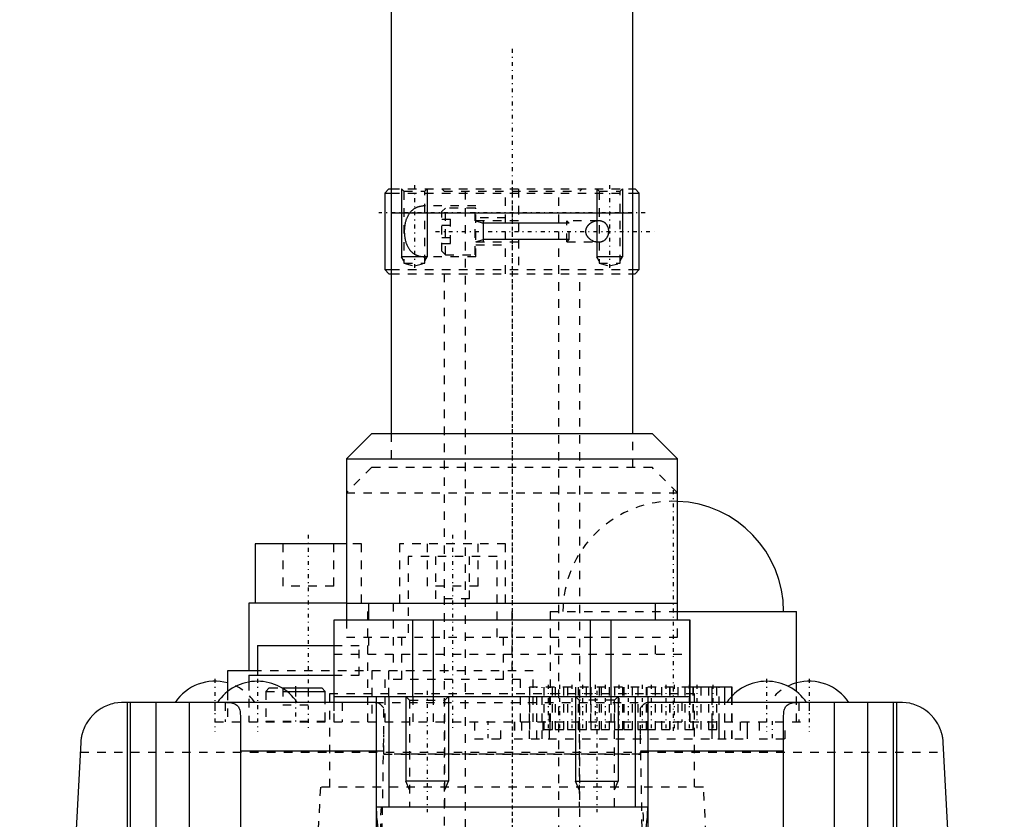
# Model space of a CAD drawing. Extents: x -70 to 70, y -1 to 596.
# Tile 13 of 14: x -58 to 58, y 380 to 474. Entities that reach past the tile are written whole.
import ezdxf

# ---------------------------------------------------------------- set-up
doc = ezdxf.new("R2010")
doc.units = 0
doc.linetypes.add('CENTER', pattern=[1.5, 0.45, -0.5, 0.05, -0.5])
doc.linetypes.add('DASHED', pattern=[2, 1, -1])
for name, color, linetype in [('AM_0', 7, 'CONTINUOUS'), ('AM_10', 7, 'CONTINUOUS'), ('AM_3', 7, 'DASHED'), ('AM_7', 7, 'CENTER')]:
    doc.layers.add(name, color=color, linetype=linetype)

msp = doc.modelspace()

# ---------------------------------------------------------------- linework, layer by layer
at = {"layer": 'AM_0', "color": 7, "linetype": 'CONTINUOUS'}
for p, q in [((-14.25, 580.75), (-14.25, 451.2)), ((14.25, 451.2), (14.25, 580.75)), ((-14.5, 454), (-15, 453.5)), ((-14.5, 454), (-14.26, 454)), ((14.26, 454), (14.5, 454)), ((15, 453.5), (14.5, 454)), ((-15, 453.5), (-15, 444.5)), ((-15, 453.5), (-14.26, 453.5)), ((14.26, 453.5), (15, 453.5)), ((15, 444.5), (15, 453.5)), ((-14.25, 451.2), (-14.25, 425.2)), ((-14.25, 451.2), (14.25, 451.2)), ((14.25, 425.2), (14.25, 451.2)), ((-15, 444.5), (-14.5, 444)), ((-15, 444.5), (-14.26, 444.5)), ((14.26, 444.5), (15, 444.5)), ((14.5, 444), (15, 444.5)), ((-14.5, 444), (-14.26, 444)), ((14.26, 444), (14.5, 444)), ((-16.5, 425.2), (-19.5, 422.2)), ((-16.5, 425.2), (16.5, 425.2)), ((19.5, 422.2), (16.5, 425.2)), ((-19.5, 422.2), (-19.5, 405.2)), ((-19.5, 422.2), (19.5, 422.2)), ((19.5, 405.2), (19.5, 422.2)), ((-30.25, 412.2), (-30.25, 405.2)), ((-19.5, 412.2), (-30.25, 412.2)), ((-31, 405.2), (-31, 397.2)), ((-19.5, 405.2), (-31, 405.2)), ((-19.5, 405.2), (-19.5, 403.2)), ((-19.5, 405.2), (19.5, 405.2)), ((-16.89, 405.2), (-16.89, 403.2)), ((16.89, 403.2), (16.89, 405.2)), ((19.5, 403.2), (19.5, 405.2)), ((19.5, 404.2), (33.5, 404.2)), ((33.5, 394.78), (33.5, 404.2)), ((-21, 403.2), (-21, 394.2)), ((21, 403.2), (-21, 403.2)), ((-20.95, 394.2), (-20.95, 403.2)), ((-11.7, 394.2), (-11.7, 403.2)), ((-9.26, 394.2), (-9.26, 403.2)), ((9.26, 394.2), (9.26, 403.2)), ((11.7, 394.2), (11.7, 403.2)), ((20.95, 394.2), (20.95, 403.2)), ((21, 394.2), (21, 403.2)), ((-30, 400.2), (-30, 396.7)), ((-30, 400.2), (-21, 400.2)), ((-33.5, 397.2), (-33.5, 394.78)), ((-30, 397.2), (-33.5, 397.2)), ((-31, 396.7), (-31, 395.9)), ((-31, 396.7), (-21, 396.7)), ((-27.12, 395.2), (-22.4, 395.2)), ((-26.53, 394.8), (-22, 394.8)), ((-22, 394.8), (-22.4, 395.2)), ((-22, 393.5), (-22, 394.8)), ((25.92, 395.3), (21, 395.3)), ((23.59, 393.5), (23.59, 395.3)), ((25.06, 393.5), (25.06, 395.3)), ((25.89, 394.22), (25.89, 395.3)), ((25.92, 394.25), (25.92, 395.3)), ((-16.12, 393.5), (-45.81, 393.5)), ((-45.28, 257.5), (-45.28, 393.5)), ((-44.94, 257.5), (-44.94, 393.5)), ((-41.94, 257.5), (-41.94, 393.5)), ((-38, 261.5), (-38, 393.5)), ((-21, 394.2), (-21, 393.5)), ((-21, 394.2), (21, 394.2)), ((-20.95, 393.5), (-20.95, 394.2)), ((-16, 394.2), (-16, 134)), ((-14.5, 394.2), (-14.5, 381.2)), ((14.5, 394.2), (14.5, 381.2)), ((16, 394.2), (16, 134)), ((45.81, 393.5), (16.12, 393.5)), ((20.95, 394.2), (20.95, 393.5)), ((21, 393.5), (21, 394.2)), ((38, 261.5), (38, 393.5)), ((41.94, 257.5), (41.94, 393.5)), ((44.94, 257.5), (44.94, 393.5)), ((45.28, 393.5), (45.28, 257.5)), ((-32, 391.85), (-32, 257.5)), ((32, 257.5), (32, 391.85)), ((-50.81, 388.76), (-58, 251.5)), ((58, 251.5), (50.81, 388.76)), ((-32, 387.81), (-16, 387.81)), ((16, 387.81), (32, 387.81)), ((-16, 381.2), (16, 381.2))]:
    msp.add_line(p, q, dxfattribs=at)
for points in [[(-45.81, 393.5, 0), (-46.02, 393.5, 0), (-46.44, 393.46, 0), (-46.86, 393.39, 0), (-47.07, 393.34, 0), (-47.27, 393.28, 0), (-47.67, 393.14, 0), (-48.05, 392.97, 0), (-48.42, 392.77, 0), (-48.77, 392.53, 0), (-49.1, 392.27, 0), (-49.26, 392.13, 0), (-49.4, 391.98, 0), (-49.69, 391.66, 0), (-49.94, 391.33, 0), (-50.16, 390.97, 0), (-50.28, 390.75, 0), (-50.31, 390.69, 0), (-50.34, 390.63, 0), (-50.35, 390.59, 0), (-50.37, 390.56, 0), (-50.4, 390.5, 0), (-50.42, 390.43, 0), (-50.45, 390.37, 0), (-50.48, 390.3, 0), (-50.5, 390.24, 0), (-50.51, 390.2, 0), (-50.53, 390.17, 0), (-50.55, 390.1, 0), (-50.57, 390.04, 0), (-50.58, 390, 0), (-50.59, 389.97, 0), (-50.61, 389.9, 0), (-50.63, 389.84, 0), (-50.64, 389.8, 0), (-50.65, 389.77, 0), (-50.67, 389.7, 0), (-50.68, 389.63, 0), (-50.7, 389.56, 0), (-50.71, 389.49, 0), (-50.73, 389.42, 0), (-50.73, 389.39, 0), (-50.74, 389.36, 0), (-50.75, 389.29, 0), (-50.76, 389.22, 0), (-50.77, 389.15, 0), (-50.78, 389.08, 0), (-50.79, 389.01, 0), (-50.79, 388.97, 0), (-50.79, 388.94, 0), (-50.8, 388.87, 0), (-50.8, 388.83, 0), (-50.8, 388.81, 0), (-50.8, 388.8, 0), (-50.8, 388.8, 0), (-50.8, 388.79, 0), (-50.81, 388.78, 0), (-50.81, 388.77, 0), (-50.81, 388.76, 0)], [(-33.65, 393.5, 0), (-33.56, 393.5, 0), (-33.38, 393.49, 0), (-33.22, 393.48, 0), (-33.14, 393.47, 0), (-33.06, 393.46, 0), (-32.91, 393.42, 0), (-32.77, 393.38, 0), (-32.64, 393.32, 0), (-32.52, 393.25, 0), (-32.41, 393.17, 0), (-32.36, 393.13, 0), (-32.32, 393.08, 0), (-32.24, 392.97, 0), (-32.17, 392.85, 0), (-32.12, 392.72, 0), (-32.08, 392.59, 0), (-32.04, 392.44, 0), (-32.03, 392.36, 0), (-32.02, 392.28, 0), (-32.01, 392.12, 0), (-32, 391.94, 0), (-32, 391.85, 0)], [(-16, 393.49, 0), (-16.02, 393.49, 0), (-16.06, 393.5, 0), (-16.1, 393.5, 0), (-16.12, 393.5, 0)], [(16.12, 393.5, 0), (16.1, 393.5, 0), (16.06, 393.5, 0), (16.02, 393.49, 0), (16, 393.49, 0)], [(32, 391.85, 0), (32, 391.94, 0), (32.01, 392.12, 0), (32.02, 392.28, 0), (32.03, 392.36, 0), (32.04, 392.44, 0), (32.08, 392.59, 0), (32.12, 392.72, 0), (32.17, 392.85, 0), (32.24, 392.97, 0), (32.32, 393.08, 0), (32.36, 393.13, 0), (32.41, 393.17, 0), (32.52, 393.25, 0), (32.64, 393.32, 0), (32.77, 393.38, 0), (32.91, 393.42, 0), (33.06, 393.46, 0), (33.14, 393.47, 0), (33.22, 393.48, 0), (33.38, 393.49, 0), (33.56, 393.5, 0), (33.65, 393.5, 0)], [(50.81, 388.76, 0), (50.81, 388.77, 0), (50.81, 388.78, 0), (50.8, 388.79, 0), (50.8, 388.8, 0), (50.8, 388.8, 0), (50.8, 388.81, 0), (50.8, 388.83, 0), (50.8, 388.87, 0), (50.79, 388.94, 0), (50.79, 388.97, 0), (50.79, 389.01, 0), (50.78, 389.08, 0), (50.77, 389.15, 0), (50.76, 389.22, 0), (50.75, 389.29, 0), (50.74, 389.36, 0), (50.73, 389.39, 0), (50.73, 389.42, 0), (50.71, 389.49, 0), (50.7, 389.56, 0), (50.68, 389.63, 0), (50.67, 389.7, 0), (50.65, 389.77, 0), (50.64, 389.8, 0), (50.63, 389.84, 0), (50.61, 389.9, 0), (50.59, 389.97, 0), (50.58, 390, 0), (50.57, 390.04, 0), (50.55, 390.1, 0), (50.53, 390.17, 0), (50.51, 390.2, 0), (50.5, 390.24, 0), (50.48, 390.3, 0), (50.45, 390.37, 0), (50.42, 390.43, 0), (50.4, 390.5, 0), (50.37, 390.56, 0), (50.35, 390.59, 0), (50.34, 390.63, 0), (50.31, 390.69, 0), (50.28, 390.75, 0), (50.16, 390.97, 0), (49.94, 391.33, 0), (49.69, 391.66, 0), (49.4, 391.98, 0), (49.26, 392.13, 0), (49.1, 392.27, 0), (48.77, 392.53, 0), (48.42, 392.77, 0), (48.05, 392.97, 0), (47.67, 393.14, 0), (47.27, 393.28, 0), (47.07, 393.34, 0), (46.86, 393.39, 0), (46.44, 393.46, 0), (46.02, 393.5, 0), (45.81, 393.5, 0)]]:
    msp.add_polyline3d(points, dxfattribs=at)
for centre, radius, start, end in [((19, 404.2), 13, 0, 87.7958), ((-35, 390.33), 5.66, 74.632, 145.9393), ((-30, 390.33), 5.66, 34.0607, 145.9393), ((30, 390.33), 5.66, 34.0607, 145.9393), ((35, 390.33), 5.66, 34.0607, 105.368)]:
    msp.add_arc(centre, radius, start, end, dxfattribs=at)
at = {"layer": 'AM_10', "color": 7, "linetype": 'CONTINUOUS'}
for p, q in [((-13, 454), (-13, 446)), ((-10, 454), (-10, 446)), ((10, 454), (10, 446)), ((13, 454), (13, 446)), ((-4.25, 450.25), (-3.4, 449.97)), ((-3.4, 450.25), (-3.4, 447.75)), ((6.75, 449.97), (-3.4, 449.97)), ((-4.25, 447.75), (-3.4, 448.03)), ((6.75, 448.03), (-3.4, 448.03)), ((-10, 446), (-13, 446)), ((-12.73, 445.53), (-13, 446)), ((-10.27, 445.53), (-10, 446)), ((13, 446), (10, 446)), ((10.27, 445.53), (10, 446)), ((12.73, 445.53), (13, 446)), ((-12.5, 394.2), (-12.5, 384.2)), ((-7.5, 394.2), (-7.5, 384.2)), ((7.5, 394.2), (7.5, 384.2)), ((12.5, 394.2), (12.5, 384.2)), ((-7.5, 384.2), (-12.5, 384.2)), ((-12.07, 383.2), (-12.5, 384.2)), ((-7.93, 383.2), (-7.5, 384.2)), ((7.93, 383.2), (7.5, 384.2)), ((7.5, 384.2), (12.5, 384.2)), ((12.07, 383.2), (12.5, 384.2))]:
    msp.add_line(p, q, dxfattribs=at)
at = {"layer": 'AM_3', "color": 6, "linetype": 'DASHED'}
for p, q in [((-14.26, 454), (14.26, 454)), ((-13, 454), (-12.73, 453.73)), ((-12.73, 453.73), (-12.73, 445.25)), ((-12.73, 453.73), (-10.27, 453.73)), ((-10.27, 453.73), (-10, 454)), ((-10.27, 445.25), (-10.27, 453.73)), ((-8.25, 454), (-8, 453.75)), ((-8, 453.75), (8, 453.75)), ((-5.5, 453.75), (-5.5, 124)), ((-0.75, 444), (-0.75, 454)), ((0.75, 454), (0.75, 444)), ((5.5, 124), (5.5, 453.75)), ((8, 453.75), (8.25, 454)), ((10, 454), (10.27, 453.73)), ((10.27, 453.73), (10.27, 445.25)), ((10.27, 453.73), (12.73, 453.73)), ((12.73, 453.73), (13, 454)), ((12.73, 445.25), (12.73, 453.73)), ((-14.26, 453.5), (14.26, 453.5)), ((-4.25, 452), (-10.2, 452)), ((-7.85, 451.75), (-8.25, 451.35)), ((-8.25, 446.65), (-8.25, 451.35)), ((-4.35, 451.75), (-7.85, 451.75)), ((-7.85, 446.25), (-7.85, 451.75)), ((-4.35, 446.25), (-4.35, 451.75)), ((-4.25, 446), (-4.25, 452)), ((-8.25, 450.44), (-7.25, 450.44)), ((-7.25, 447.56), (-7.25, 450.44)), ((-0.75, 450.6), (-4.25, 450.6)), ((0.75, 450.25), (-4.25, 450.25)), ((10.2, 450.25), (6.47, 450.25)), ((6.75, 449.97), (6.47, 450.25)), ((6.47, 447.75), (6.47, 450.25)), ((-8.25, 449.72), (-7.25, 449.72)), ((6.75, 448.03), (6.75, 449.97)), ((-8.25, 448.28), (-7.25, 448.28)), ((6.47, 447.75), (6.75, 448.03)), ((-8.25, 447.56), (-7.25, 447.56)), ((-8.25, 446.65), (-7.85, 446.25)), ((-4.25, 447.75), (0.75, 447.75)), ((-4.25, 447.4), (-0.75, 447.4)), ((6.47, 447.75), (10.2, 447.75)), ((-4.25, 446), (-10.2, 446)), ((-7.85, 446.25), (-4.35, 446.25)), ((-14.26, 444.5), (14.26, 444.5)), ((-12.73, 445.25), (-11.5, 444.92)), ((-12.73, 445.25), (-10.27, 445.25)), ((-11.5, 444.92), (-10.27, 445.25)), ((10.27, 445.25), (11.5, 444.92)), ((10.27, 445.25), (12.73, 445.25)), ((11.5, 444.92), (12.73, 445.25)), ((-14.26, 444), (14.26, 444)), ((-8, 444), (-8, 164)), ((8, 164), (8, 444)), ((-14.25, 425.2), (-14.25, 421.2)), ((14.25, 421.2), (14.25, 425.2)), ((-16.5, 421.2), (-19.5, 418.2)), ((-16.5, 421.2), (16.5, 421.2)), ((19.5, 418.2), (16.5, 421.2)), ((-19.5, 418.2), (19.5, 418.2)), ((-27, 412.2), (-27, 407.2)), ((-21, 407.2), (-21, 412.2)), ((-17.75, 412.2), (-19.5, 412.2)), ((-17.75, 405.2), (-17.75, 412.2)), ((-13.25, 412.2), (-13.25, 405.2)), ((-0.75, 412.2), (-13.25, 412.2)), ((-10, 412.2), (-10, 407.2)), ((-4, 407.2), (-4, 412.2)), ((-0.75, 405.2), (-0.75, 412.2)), ((-12.25, 410.7), (-12.25, 401.2)), ((-1.75, 410.7), (-12.25, 410.7)), ((-9, 410.7), (-9, 405.7)), ((-5, 405.7), (-5, 410.7)), ((-1.75, 401.2), (-1.75, 410.7)), ((-21, 407.2), (-27, 407.2)), ((-4, 407.2), (-10, 407.2)), ((-17, 397.2), (-17, 405.2)), ((-14, 405.2), (-14, 397.2)), ((-5, 405.7), (-9, 405.7)), ((0, 397.2), (0, 405.2)), ((4.5, 404.2), (4.5, 391.2)), ((4.5, 404.2), (19.5, 404.2)), ((-19.5, 403.2), (-19.5, 401.2)), ((19.5, 401.2), (19.5, 403.2)), ((-21, 400.2), (-18, 400.2)), ((-19.5, 401.2), (19.5, 401.2)), ((-18, 396.7), (-18, 400.2)), ((-16.9, 401.2), (-16.9, 399.2)), ((-13, 401.2), (-13, 396.2)), ((-1, 396.2), (-1, 401.2)), ((16.9, 399.2), (16.9, 401.2)), ((-21, 399.2), (21, 399.2)), ((2.5, 397.2), (-30, 397.2)), ((-16.5, 397.2), (-16.5, 391.2)), ((-14.5, 394.2), (-14.5, 397.2)), ((2.5, 391.2), (2.5, 397.2)), ((-31, 395.9), (-31, 391.2)), ((-21, 396.7), (-17, 396.7)), ((-17, 391.2), (-17, 396.7)), ((-15, 396.2), (-15, 391.2)), ((1, 396.2), (-15, 396.2)), ((1, 391.2), (1, 396.2)), ((-33.5, 394.78), (-33.5, 391.2)), ((-28.6, 395.2), (-29, 394.8)), ((-29, 394.8), (-29, 391.3)), ((-29, 394.8), (-26.53, 394.8)), ((-28.6, 395.2), (-27.12, 395.2)), ((-27, 395.2), (-27, 393.2)), ((-25.5, 395.2), (-25.5, 393.2)), ((-24, 395.2), (-24, 393.2)), ((-21.5, 394.5), (-21.5, 383.5)), ((21.5, 394.5), (-21.5, 394.5)), ((2.05, 395.3), (2.05, 389.2)), ((21, 395.3), (2.05, 395.3)), ((2.07, 389.2), (2.07, 395.3)), ((2.94, 389.2), (2.94, 395.3)), ((3.55, 389.2), (3.55, 395.3)), ((3.76, 395.3), (3.76, 390.3)), ((4.42, 389.2), (4.42, 395.3)), ((4.76, 390.3), (4.76, 395.3)), ((5.09, 395.3), (5.09, 390.3)), ((6.09, 390.3), (6.09, 395.3)), ((6.53, 395.3), (6.53, 390.3)), ((7.53, 390.3), (7.53, 395.3)), ((7.79, 395.3), (7.79, 390.3)), ((8.79, 390.3), (8.79, 395.3)), ((9.3, 395.3), (9.3, 390.3)), ((10.3, 390.3), (10.3, 395.3)), ((10.49, 395.3), (10.49, 390.3)), ((11.49, 390.3), (11.49, 395.3)), ((12.07, 395.3), (12.07, 390.3)), ((13.07, 390.3), (13.07, 395.3)), ((13.19, 395.3), (13.19, 390.3)), ((14.19, 390.3), (14.19, 395.3)), ((14.84, 395.3), (14.84, 390.3)), ((15.84, 390.3), (15.84, 395.3)), ((15.89, 395.3), (15.89, 390.3)), ((16.89, 390.3), (16.89, 395.3)), ((17.61, 395.3), (17.61, 390.3)), ((18.59, 395.3), (18.59, 390.3)), ((18.61, 390.3), (18.61, 395.3)), ((19.59, 390.3), (19.59, 395.3)), ((20.38, 395.3), (20.38, 390.3)), ((21.29, 395.3), (21.29, 390.3)), ((21.38, 390.3), (21.38, 395.3)), ((21.5, 383.5), (21.5, 394.5)), ((22.29, 390.3), (22.29, 395.3)), ((23.15, 395.3), (23.15, 390.3)), ((24.15, 390.3), (24.15, 395.3)), ((24.42, 389.2), (24.42, 395.3)), ((33.5, 391.2), (33.5, 394.78)), ((-35, 393.5), (-35, 391.2)), ((-33.79, 393.5), (-33.79, 391.2)), ((-22, 391.3), (-22, 393.5)), ((-21, 393.5), (-21, 391.2)), ((-20.95, 391.2), (-20.95, 393.5)), ((-20, 393.5), (-20, 391.2)), ((-16.12, 393.5), (16.12, 393.5)), ((-12.5, 394.2), (-12.07, 393.77)), ((-12.07, 393.77), (-12.07, 381.2)), ((-12.07, 393.77), (-7.93, 393.77)), ((-11.7, 394.2), (-11.7, 391.2)), ((-9.26, 391.2), (-9.26, 394.2)), ((-7.93, 393.77), (-7.5, 394.2)), ((-7.93, 381.2), (-7.93, 393.77)), ((7.5, 394.2), (7.93, 393.77)), ((7.93, 393.77), (7.93, 381.2)), ((12.07, 393.77), (7.93, 393.77)), ((9.26, 394.2), (9.26, 391.2)), ((11.7, 391.2), (11.7, 394.2)), ((12.07, 393.77), (12.5, 394.2)), ((12.07, 381.2), (12.07, 393.77)), ((20, 393.5), (20, 391.2)), ((20.95, 391.2), (20.95, 394.2)), ((21, 391.2), (21, 393.5)), ((23.59, 389.2), (23.59, 393.5)), ((25.06, 389.2), (25.06, 393.5)), ((25.89, 389.2), (25.89, 394.22)), ((25.92, 389.2), (25.92, 394.25)), ((33.79, 393.5), (33.79, 391.2)), ((35, 393.5), (35, 391.2)), ((-27, 393.2), (-24, 393.2)), ((-15.1, 389.71), (-15.1, 392.8)), ((15.1, 392.8), (15.1, 389.71)), ((-35, 391.2), (35, 391.2)), ((-29, 391.3), (-22, 391.3)), ((-4.4, 391.2), (-4.4, 389.2)), ((-1.3, 389.2), (-1.3, 391.2)), ((0.25, 391.2), (0.25, 389.2)), ((0.3, 391.2), (0.3, 389.2)), ((1.11, 391.2), (1.11, 389.2)), ((3.65, 391.2), (3.65, 389.2)), ((4.46, 391.2), (4.46, 389.2)), ((23.54, 391.2), (23.54, 389.2)), ((24.35, 391.2), (24.35, 389.2)), ((26.89, 391.2), (26.89, 389.2)), ((27.7, 391.2), (27.7, 389.2)), ((27.75, 389.2), (27.75, 391.2)), ((29.1, 391.2), (29.1, 389.2)), ((32.2, 389.2), (32.2, 391.2)), ((3.76, 390.3), (4.76, 390.3)), ((5.09, 390.3), (6.09, 390.3)), ((6.53, 390.3), (7.53, 390.3)), ((7.79, 390.3), (8.79, 390.3)), ((9.3, 390.3), (10.3, 390.3)), ((10.49, 390.3), (11.49, 390.3)), ((12.07, 390.3), (13.07, 390.3)), ((13.19, 390.3), (14.19, 390.3)), ((14.84, 390.3), (15.84, 390.3)), ((15.89, 390.3), (16.89, 390.3)), ((17.61, 390.3), (19.59, 390.3)), ((20.38, 390.3), (22.29, 390.3)), ((23.15, 390.3), (24.15, 390.3)), ((-16, 338.24), (-15.1, 389.71)), ((-15.1, 387.41), (-15.1, 389.62)), ((-4.4, 389.2), (-1.3, 389.2)), ((0.25, 389.2), (27.75, 389.2)), ((15.1, 389.71), (16, 338.24)), ((15.1, 389.62), (15.1, 387.41)), ((29.1, 389.2), (32.2, 389.2)), ((-50.87, 387.64), (50.87, 387.64)), ((-16, 387.81), (-15.13, 387.81)), ((15.13, 387.81), (16, 387.81)), ((-15.1, 387.41), (15.1, 387.41)), ((15.1, 387.41), (-15.1, 387.41)), ((-22.57, 383.5), (-24.01, 355.97)), ((22.57, 383.5), (-22.57, 383.5)), ((24.01, 355.97), (22.57, 383.5)), ((-16, 381.2), (-15.43, 381.2))]:
    msp.add_line(p, q, dxfattribs=at)
for points in [[(-10.2, 452, 0), (-10.23, 452, 0), (-10.31, 452, 0), (-10.38, 452, 0), (-10.41, 451.99, 0), (-10.45, 451.99, 0), (-10.52, 451.98, 0), (-10.59, 451.98, 0), (-10.67, 451.97, 0), (-10.74, 451.95, 0), (-10.81, 451.94, 0), (-10.84, 451.93, 0), (-10.88, 451.92, 0), (-10.95, 451.91, 0), (-11.02, 451.88, 0), (-11.09, 451.86, 0), (-11.16, 451.84, 0), (-11.22, 451.81, 0), (-11.26, 451.8, 0), (-11.29, 451.78, 0), (-11.35, 451.75, 0), (-11.42, 451.72, 0), (-11.45, 451.7, 0), (-11.48, 451.68, 0), (-11.54, 451.64, 0), (-11.6, 451.6, 0), (-11.63, 451.58, 0), (-11.66, 451.56, 0), (-11.72, 451.51, 0), (-11.77, 451.47, 0), (-11.83, 451.42, 0), (-11.88, 451.37, 0), (-11.93, 451.31, 0), (-11.96, 451.28, 0), (-11.98, 451.26, 0), (-12.03, 451.2, 0), (-12.08, 451.14, 0), (-12.12, 451.07, 0), (-12.17, 451.01, 0), (-12.21, 450.94, 0), (-12.23, 450.91, 0), (-12.25, 450.87, 0), (-12.29, 450.8, 0), (-12.33, 450.73, 0), (-12.36, 450.65, 0), (-12.4, 450.57, 0), (-12.43, 450.48, 0), (-12.45, 450.44, 0), (-12.46, 450.4, 0), (-12.49, 450.31, 0), (-12.52, 450.22, 0), (-12.55, 450.13, 0), (-12.57, 450.03, 0), (-12.59, 449.94, 0), (-12.6, 449.89, 0), (-12.61, 449.84, 0), (-12.63, 449.74, 0), (-12.64, 449.64, 0), (-12.66, 449.55, 0), (-12.67, 449.45, 0), (-12.68, 449.35, 0), (-12.68, 449.3, 0), (-12.68, 449.25, 0), (-12.69, 449.15, 0), (-12.69, 449.05, 0), (-12.69, 449, 0), (-12.69, 448.95, 0), (-12.69, 448.85, 0), (-12.68, 448.75, 0), (-12.68, 448.7, 0), (-12.68, 448.65, 0), (-12.67, 448.55, 0), (-12.66, 448.45, 0), (-12.64, 448.36, 0), (-12.63, 448.26, 0), (-12.61, 448.16, 0), (-12.6, 448.11, 0), (-12.59, 448.06, 0), (-12.57, 447.97, 0), (-12.55, 447.87, 0), (-12.52, 447.78, 0), (-12.49, 447.69, 0), (-12.46, 447.6, 0), (-12.45, 447.56, 0), (-12.43, 447.52, 0), (-12.4, 447.43, 0), (-12.36, 447.35, 0), (-12.33, 447.27, 0), (-12.29, 447.2, 0), (-12.25, 447.13, 0), (-12.23, 447.09, 0), (-12.21, 447.06, 0), (-12.17, 446.99, 0), (-12.12, 446.93, 0), (-12.08, 446.86, 0), (-12.03, 446.8, 0), (-11.98, 446.74, 0), (-11.96, 446.72, 0), (-11.93, 446.69, 0), (-11.88, 446.63, 0), (-11.83, 446.58, 0), (-11.77, 446.53, 0), (-11.72, 446.49, 0), (-11.66, 446.44, 0), (-11.63, 446.42, 0), (-11.6, 446.4, 0), (-11.54, 446.36, 0), (-11.48, 446.32, 0), (-11.45, 446.3, 0), (-11.42, 446.28, 0), (-11.35, 446.25, 0), (-11.29, 446.22, 0), (-11.26, 446.2, 0), (-11.22, 446.19, 0), (-11.16, 446.16, 0), (-11.09, 446.14, 0), (-11.02, 446.12, 0), (-10.95, 446.09, 0), (-10.88, 446.08, 0), (-10.84, 446.07, 0), (-10.81, 446.06, 0), (-10.74, 446.05, 0), (-10.67, 446.03, 0), (-10.59, 446.02, 0), (-10.52, 446.02, 0), (-10.45, 446.01, 0), (-10.41, 446.01, 0), (-10.38, 446, 0), (-10.31, 446, 0), (-10.23, 446, 0), (-10.2, 446, 0)], [(10.2, 450.25, 0), (10.15, 450.25, 0), (10.04, 450.24, 0), (9.94, 450.23, 0), (9.88, 450.22, 0), (9.83, 450.21, 0), (9.72, 450.18, 0), (9.61, 450.14, 0), (9.5, 450.09, 0), (9.4, 450.04, 0), (9.3, 449.98, 0), (9.25, 449.95, 0), (9.2, 449.92, 0), (9.14, 449.87, 0), (9.13, 449.86, 0), (9.11, 449.85, 0), (9.1, 449.84, 0), (9.1, 449.84, 0), (9.08, 449.82, 0), (9.07, 449.81, 0), (9.05, 449.8, 0), (9.04, 449.78, 0), (9.02, 449.77, 0), (9.01, 449.76, 0), (9.01, 449.76, 0), (8.99, 449.74, 0), (8.98, 449.73, 0), (8.96, 449.71, 0), (8.95, 449.7, 0), (8.93, 449.68, 0), (8.93, 449.67, 0), (8.92, 449.66, 0), (8.91, 449.65, 0), (8.89, 449.63, 0), (8.88, 449.61, 0), (8.87, 449.6, 0), (8.85, 449.58, 0), (8.85, 449.57, 0), (8.84, 449.56, 0), (8.83, 449.54, 0), (8.82, 449.52, 0), (8.8, 449.5, 0), (8.79, 449.48, 0), (8.78, 449.46, 0), (8.78, 449.45, 0), (8.77, 449.45, 0), (8.76, 449.43, 0), (8.75, 449.4, 0), (8.75, 449.39, 0), (8.74, 449.38, 0), (8.73, 449.36, 0), (8.72, 449.34, 0), (8.72, 449.33, 0), (8.72, 449.32, 0), (8.71, 449.3, 0), (8.7, 449.28, 0), (8.69, 449.26, 0), (8.69, 449.24, 0), (8.68, 449.21, 0), (8.68, 449.2, 0), (8.68, 449.19, 0), (8.67, 449.17, 0), (8.67, 449.15, 0), (8.67, 449.12, 0), (8.66, 449.1, 0), (8.66, 449.08, 0), (8.66, 449.07, 0), (8.66, 449.06, 0), (8.66, 449.03, 0), (8.66, 449.01, 0), (8.66, 449, 0)], [(10.2, 447.75, 0), (10.21, 447.75, 0), (10.24, 447.75, 0), (10.28, 447.75, 0), (10.29, 447.75, 0), (10.31, 447.75, 0), (10.34, 447.76, 0), (10.37, 447.76, 0), (10.4, 447.76, 0), (10.43, 447.77, 0), (10.47, 447.78, 0), (10.48, 447.78, 0), (10.5, 447.78, 0), (10.53, 447.79, 0), (10.56, 447.8, 0), (10.59, 447.81, 0), (10.62, 447.82, 0), (10.65, 447.83, 0), (10.67, 447.84, 0), (10.68, 447.84, 0), (10.71, 447.86, 0), (10.74, 447.87, 0), (10.76, 447.88, 0), (10.77, 447.88, 0), (10.8, 447.9, 0), (10.83, 447.92, 0), (10.84, 447.92, 0), (10.86, 447.93, 0), (10.89, 447.95, 0), (10.91, 447.97, 0), (10.94, 447.99, 0), (10.97, 448.01, 0), (10.99, 448.03, 0), (11.01, 448.05, 0), (11.02, 448.06, 0), (11.04, 448.08, 0), (11.07, 448.11, 0), (11.09, 448.13, 0), (11.11, 448.16, 0), (11.13, 448.18, 0), (11.14, 448.2, 0), (11.15, 448.21, 0), (11.18, 448.24, 0), (11.2, 448.27, 0), (11.22, 448.31, 0), (11.23, 448.34, 0), (11.25, 448.37, 0), (11.26, 448.39, 0), (11.27, 448.41, 0), (11.29, 448.45, 0), (11.3, 448.48, 0), (11.32, 448.52, 0), (11.33, 448.56, 0), (11.34, 448.6, 0), (11.35, 448.62, 0), (11.35, 448.64, 0), (11.36, 448.68, 0), (11.37, 448.72, 0), (11.38, 448.77, 0), (11.39, 448.81, 0), (11.39, 448.85, 0), (11.39, 448.87, 0), (11.4, 448.89, 0), (11.4, 448.94, 0), (11.4, 448.98, 0), (11.4, 449, 0), (11.4, 449.02, 0), (11.4, 449.06, 0), (11.4, 449.11, 0), (11.39, 449.13, 0), (11.39, 449.15, 0), (11.39, 449.19, 0), (11.38, 449.23, 0), (11.37, 449.28, 0), (11.36, 449.32, 0), (11.35, 449.36, 0), (11.35, 449.38, 0), (11.34, 449.4, 0), (11.33, 449.44, 0), (11.32, 449.48, 0), (11.3, 449.52, 0), (11.29, 449.55, 0), (11.27, 449.59, 0), (11.26, 449.61, 0), (11.25, 449.63, 0), (11.23, 449.66, 0), (11.22, 449.69, 0), (11.2, 449.73, 0), (11.18, 449.76, 0), (11.15, 449.79, 0), (11.14, 449.8, 0), (11.13, 449.82, 0), (11.11, 449.84, 0), (11.09, 449.87, 0), (11.07, 449.89, 0), (11.04, 449.92, 0), (11.02, 449.94, 0), (11.01, 449.95, 0), (10.99, 449.97, 0), (10.97, 449.99, 0), (10.94, 450.01, 0), (10.91, 450.03, 0), (10.89, 450.05, 0), (10.86, 450.07, 0), (10.84, 450.08, 0), (10.83, 450.08, 0), (10.8, 450.1, 0), (10.77, 450.12, 0), (10.76, 450.12, 0), (10.74, 450.13, 0), (10.71, 450.14, 0), (10.68, 450.16, 0), (10.67, 450.16, 0), (10.65, 450.17, 0), (10.62, 450.18, 0), (10.59, 450.19, 0), (10.56, 450.2, 0), (10.53, 450.21, 0), (10.5, 450.22, 0), (10.48, 450.22, 0), (10.47, 450.22, 0), (10.43, 450.23, 0), (10.4, 450.24, 0), (10.37, 450.24, 0), (10.34, 450.24, 0), (10.31, 450.25, 0), (10.29, 450.25, 0), (10.28, 450.25, 0), (10.24, 450.25, 0), (10.21, 450.25, 0), (10.2, 450.25, 0)], [(8.66, 449, 0), (8.66, 448.99, 0), (8.66, 448.97, 0), (8.66, 448.94, 0), (8.66, 448.93, 0), (8.66, 448.92, 0), (8.66, 448.9, 0), (8.67, 448.88, 0), (8.67, 448.85, 0), (8.67, 448.83, 0), (8.68, 448.81, 0), (8.68, 448.8, 0), (8.68, 448.79, 0), (8.69, 448.76, 0), (8.69, 448.74, 0), (8.7, 448.72, 0), (8.71, 448.7, 0), (8.72, 448.68, 0), (8.72, 448.67, 0), (8.72, 448.66, 0), (8.73, 448.64, 0), (8.74, 448.62, 0), (8.75, 448.61, 0), (8.75, 448.6, 0), (8.76, 448.57, 0), (8.77, 448.55, 0), (8.78, 448.55, 0), (8.78, 448.54, 0), (8.79, 448.52, 0), (8.8, 448.5, 0), (8.82, 448.48, 0), (8.83, 448.46, 0), (8.84, 448.44, 0), (8.85, 448.43, 0), (8.85, 448.42, 0), (8.87, 448.4, 0), (8.88, 448.39, 0), (8.89, 448.37, 0), (8.91, 448.35, 0), (8.92, 448.34, 0), (8.93, 448.33, 0), (8.93, 448.32, 0), (8.95, 448.3, 0), (8.96, 448.29, 0), (8.98, 448.27, 0), (8.99, 448.26, 0), (9.01, 448.24, 0), (9.01, 448.24, 0), (9.02, 448.23, 0), (9.04, 448.22, 0), (9.05, 448.2, 0), (9.07, 448.19, 0), (9.08, 448.18, 0), (9.1, 448.16, 0), (9.1, 448.16, 0), (9.11, 448.15, 0), (9.13, 448.14, 0), (9.14, 448.13, 0), (9.2, 448.08, 0), (9.25, 448.05, 0), (9.3, 448.02, 0), (9.4, 447.96, 0), (9.5, 447.91, 0), (9.61, 447.86, 0), (9.72, 447.82, 0), (9.83, 447.79, 0), (9.88, 447.78, 0), (9.94, 447.77, 0), (10.04, 447.76, 0), (10.15, 447.75, 0), (10.2, 447.75, 0)], [(-15.1, 392.8, 0), (-15.12, 392.84, 0), (-15.17, 392.9, 0), (-15.22, 392.96, 0), (-15.24, 392.99, 0), (-15.27, 393.02, 0), (-15.31, 393.07, 0), (-15.36, 393.13, 0), (-15.41, 393.17, 0), (-15.46, 393.22, 0), (-15.51, 393.26, 0), (-15.54, 393.28, 0), (-15.56, 393.3, 0), (-15.61, 393.33, 0), (-15.66, 393.37, 0), (-15.72, 393.4, 0), (-15.77, 393.42, 0), (-15.82, 393.44, 0), (-15.84, 393.45, 0), (-15.87, 393.46, 0), (-15.92, 393.47, 0), (-15.97, 393.49, 0), (-16, 393.49, 0)], [(16, 393.49, 0), (15.97, 393.49, 0), (15.92, 393.47, 0), (15.87, 393.46, 0), (15.84, 393.45, 0), (15.82, 393.44, 0), (15.77, 393.42, 0), (15.72, 393.4, 0), (15.66, 393.37, 0), (15.61, 393.33, 0), (15.56, 393.3, 0), (15.54, 393.28, 0), (15.51, 393.26, 0), (15.46, 393.22, 0), (15.41, 393.17, 0), (15.36, 393.13, 0), (15.31, 393.07, 0), (15.27, 393.02, 0), (15.24, 392.99, 0), (15.22, 392.96, 0), (15.17, 392.9, 0), (15.12, 392.84, 0), (15.1, 392.8, 0)], [(-16, 381.2, 0), (-15.99, 380.96, 0), (-15.98, 380.47, 0), (-15.95, 379.98, 0), (-15.92, 379.73, 0), (-15.9, 379.48, 0), (-15.84, 378.98, 0), (-15.77, 378.47, 0), (-15.68, 377.96, 0), (-15.58, 377.46, 0), (-15.46, 376.96, 0), (-15.4, 376.72, 0), (-15.34, 376.47, 0), (-15.2, 375.99, 0), (-15.04, 375.52, 0), (-14.88, 375.06, 0), (-14.72, 374.61, 0), (-14.54, 374.17, 0), (-14.44, 373.95, 0), (-14.34, 373.72, 0), (-14.13, 373.28, 0), (-13.9, 372.83, 0), (-13.78, 372.6, 0)], [(13.78, 372.6, 0), (13.9, 372.83, 0), (14.13, 373.28, 0), (14.34, 373.72, 0), (14.44, 373.95, 0), (14.54, 374.17, 0), (14.72, 374.61, 0), (14.88, 375.06, 0), (15.04, 375.52, 0), (15.2, 375.99, 0), (15.34, 376.47, 0), (15.4, 376.72, 0), (15.46, 376.96, 0), (15.58, 377.46, 0), (15.68, 377.96, 0), (15.77, 378.47, 0), (15.84, 378.98, 0), (15.9, 379.48, 0), (15.92, 379.73, 0), (15.95, 379.98, 0), (15.98, 380.47, 0), (15.99, 380.96, 0), (16, 381.2, 0)]]:
    msp.add_polyline3d(points, dxfattribs=at)
for centre, radius, start, end in [((-4.35, 451.65), 0.1, 0, 90), ((-4.35, 446.35), 0.1, 270, 0), ((19, 404.2), 13, 87.7958, 180), ((-35, 390.33), 5.66, 34.0607, 74.632), ((35, 390.33), 5.66, 105.368, 145.9393), ((-28.9, 391.3), 0.1, 180, 270), ((-22.1, 391.3), 0.1, 270, 0), ((0, 379.7), 15.5, 174.4466, 5.5534)]:
    msp.add_arc(centre, radius, start, end, dxfattribs=at)
at = {"layer": 'AM_7', "color": 4, "linetype": 'CENTER'}
for p, q in [((0, 470.5), (0, 107.5)), ((-11.5, 454.45), (-11.5, 444.47)), ((0, 454.2), (0, 146)), ((0, 453.6), (0, 400.8)), ((11.5, 454.45), (11.5, 444.47)), ((15.68, 451.2), (-15.68, 451.2)), ((-9, 449), (16.75, 449)), ((19, 418.5), (19, 389.9)), ((-24, 413.25), (-24, 390.15)), ((-7, 413.25), (-7, 390.15)), ((-35, 396.27), (-35, 390.05)), ((-30, 396.27), (-30, 390.05)), ((30, 396.27), (30, 390.05)), ((35, 396.27), (35, 390.05)), ((-25.5, 395.4), (-25.5, 391)), ((-10, 394.85), (-10, 380.55)), ((4.26, 395.55), (4.26, 390.05)), ((5.59, 395.55), (5.59, 390.05)), ((7.03, 395.55), (7.03, 390.05)), ((8.29, 395.55), (8.29, 390.05)), ((9.8, 395.55), (9.8, 390.05)), ((10, 394.85), (10, 380.55)), ((10.99, 395.55), (10.99, 390.05)), ((12.57, 395.55), (12.57, 390.05)), ((13.69, 395.55), (13.69, 390.05)), ((15.34, 395.55), (15.34, 390.05)), ((16.39, 395.55), (16.39, 390.05)), ((18.11, 395.55), (18.11, 390.05)), ((19.09, 395.55), (19.09, 390.05)), ((20.88, 395.55), (20.88, 390.05)), ((21.79, 395.55), (21.79, 390.05)), ((23.65, 395.55), (23.65, 390.05)), ((-2.85, 391.3), (-2.85, 389.1)), ((30.65, 391.3), (30.65, 389.1))]:
    msp.add_line(p, q, dxfattribs=at)

doc.saveas('drawing.dxf')
